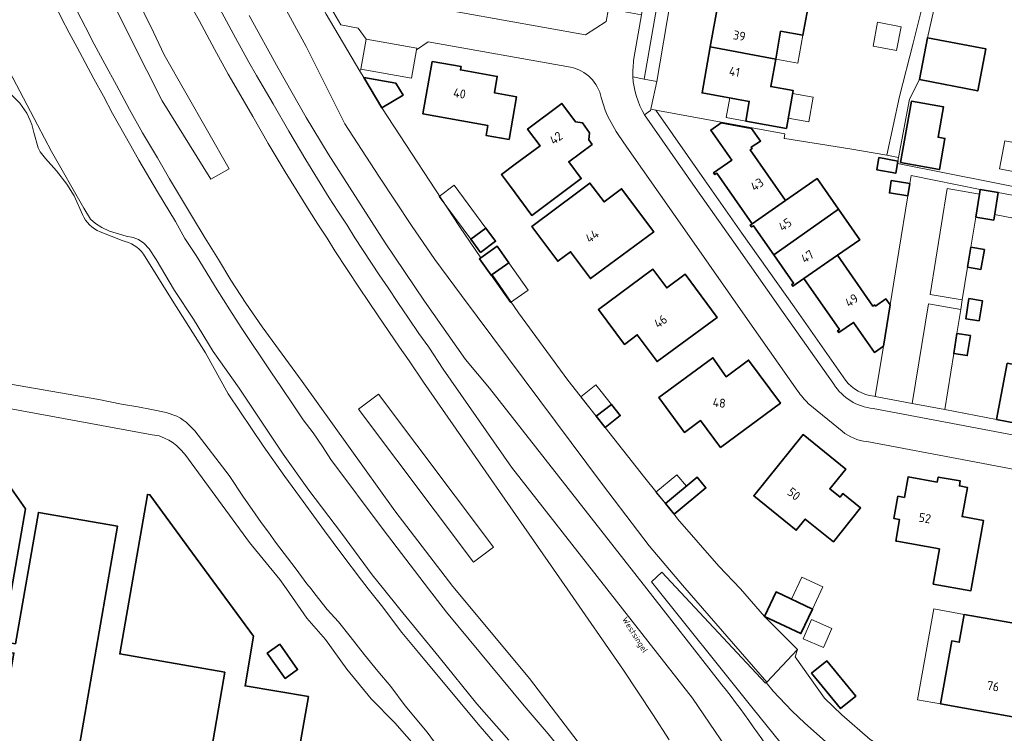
# Model space of a CAD drawing. Header units: metres. Extents: x 149984 to 156489, y 469398 to 478068.
# Tile 181 of 256: x 153749 to 153897, y 471478 to 471585. Entities that reach past the tile are written whole.
import ezdxf
from ezdxf.enums import TextEntityAlignment as Align

# ---------------------------------------------------------------- set-up
doc = ezdxf.new("R2010")
doc.units = ezdxf.units.M
doc.header["$LTSCALE"] = 0.75
for name, color, linetype, lineweight in [('B-WE-GR-BEPLANTING_CULTUUR_BOSPLANTSOEN-GV', 252, 'Continuous', 18), ('B-WE-GR-BEPLANTING_CULTUUR_HEESTERS-GV', 252, 'Continuous', 18), ('B-WE-OG-BEBOUWING-GV', 6, 'Continuous', 35), ('B-WE-OG-BEBOUWING-T18', 1, 'Continuous', 18), ('B-WE-OG-BEBOUWING_LUIFEL-GV', 6, 'Continuous', 18), ('B-WE-OG-BEBOUWING_OVERBOUWING-GV', 6, 'Continuous', 18), ('B-WE-OG-TERREIN_BEGROEID-GV', 252, 'Continuous', 18), ('B-WE-OG-TERREIN_ERF-GV', 252, 'Continuous', 18), ('B-WE-OG-TERREIN_OEVER-GV', 252, 'Continuous', 18), ('B-WE-OG-TOPOGRAFIE-T18', 7, 'Continuous', 18), ('B-WE-OG-WATER_MEER-GV', 252, 'Continuous', 18), ('B-WE-VH-GESLOTENVERHARDING_ASFALT-GV', 252, 'Continuous', 18), ('B-WE-VH-OPENVERHARDING_BETONSTRAATSTEEN-GV', 252, 'Continuous', 18), ('B-WE-VH-OPENVERHARDING_TEGEL-GV', 252, 'Continuous', 18)]:
    doc.layers.add(name, color=color, linetype=linetype, lineweight=lineweight)
doc.styles.add('NLCS-ISO-M500-T18', font='NLCS-ISO.ttf', dxfattribs={"height": 0.9})
doc.styles.add('NLCS-ISO-M750-T18', font='NLCS-ISO.ttf', dxfattribs={"height": 1.35})

msp = doc.modelspace()

# ---------------------------------------------------------------- linework, layer by layer
at = {"layer": 'B-WE-GR-BEPLANTING_CULTUUR_BOSPLANTSOEN-GV', "flags": 128}
for points in [[(153811.71, 471476.44), (153810.18, 471478.52), (153806.92, 471482.48), (153804.76, 471485.38), (153802.82, 471487.64), (153800.78, 471490.11), (153798.65, 471492.88), (153796.92, 471495.06), (153795.21, 471496.92), (153793.37, 471499.28), (153792.776, 471500), (153792.15, 471500.76), (153790.56, 471502.95), (153787.44, 471507.03), (153786.41, 471508.51), (153785.32, 471509.98), (153783.96, 471511.92), (153782.64, 471513.76), (153780.48, 471517.02), (153775.33, 471523.74), (153774.91, 471524.19), (153774.03, 471525), (153773.58, 471525.33), (153773.19, 471525.64), (153772.63, 471525.92), (153771.07, 471526.46), (153768.84, 471526.93), (153766.79, 471527.32), (153764.37, 471527.74), (153760.96, 471528.4), (153741.91, 471531.74)], [(153732.27, 471529.89), (153768.96, 471523.12), (153769.99, 471522.96), (153770.8, 471522.64), (153771.43, 471522.33), (153771.93, 471522.01), (153772.6, 471521.5), (153773.15, 471520.98), (153773.85, 471520.21), (153783.57, 471506.98), (153788.12, 471501.4), (153789.095, 471500), (153792.16, 471495.6), (153794.95, 471492.39), (153798.14, 471487.98), (153801.8, 471483.51), (153805.36, 471479.91), (153808.96, 471475.83)]]:
    msp.add_lwpolyline(points, dxfattribs=at)
at = {"layer": 'B-WE-GR-BEPLANTING_CULTUUR_HEESTERS-GV', "flags": 128}
for points in [[(153793.059, 471591.905), (153791.959, 471592.116), (153795.065, 471586.242), (153800.109, 471577.702), (153800.236, 471577.971), (153801.036, 471582.5), (153799.86, 471584.131), (153797.242, 471584.61)], [(153861.112, 471486.028), (153861.04, 471485.963), (153862.085, 471484.672), (153864.869, 471481.717), (153866.831, 471479.882), (153874.897, 471472.704), (153878.955, 471469.137), (153886.582, 471471.498), (153876.644, 471477.421), (153872.38, 471481.126), (153869.772, 471483.596), (153865.382, 471489.788), (153865.725, 471490.923)]]:
    msp.add_lwpolyline(points, close=True, dxfattribs=at)
for points in [[(153788.262, 471588.32), (153792.043, 471581.367), (153797.872, 471569.798), (153802.96, 471561.94), (153807.829, 471554.532), (153811.358, 471549.409), (153815.321, 471544.032), (153836.484, 471515.67), (153843.504, 471506.467), (153848.504, 471500.55), (153861.112, 471486.028), (153865.725, 471490.923), (153860.78, 471495.863), (153857.193, 471500), (153853.924, 471503.429), (153847.755, 471510.535), (153847.255, 471511.219), (153845.929, 471512.812), (153842.847, 471516.654), (153836.876, 471524.22), (153835.55, 471525.901), (153831.286, 471531.305), (153823.887, 471541.419), (153819.958, 471547.179), (153819.785, 471547.056), (153818.036, 471549.519), (153818.256, 471549.675), (153815.051, 471554.374), (153803.409, 471572.177), (153800.694, 471576.711), (153800.109, 471577.702), (153795.065, 471586.242)], [(153841.028, 471576.846), (153841.029, 471576.816), (153842.715, 471576.455), (153844.829, 471588.583), (153842.791, 471588.874), (153842.54, 471587.435), (153842.354, 471586.14)], [(153842.354, 471586.14), (153841.192, 471579.582)]]:
    msp.add_lwpolyline(points, dxfattribs=at)
at = {"layer": 'B-WE-GR-BEPLANTING_CULTUUR_HEESTERS-GV'}
msp.add_lwpolyline([(153841.192, 471579.582, 0.0321796), (153841.028, 471576.846)], format="xyb", dxfattribs=at)
at = {"layer": 'B-WE-OG-BEBOUWING-GV', "flags": 128}
for points in [[(153852.652, 471581.313), (153862.462, 471579.499), (153863.201, 471583.659), (153866.557, 471583.062), (153867.568, 471588.749), (153861.476, 471589.832), (153860.931, 471586.881), (153853.875, 471588.135)], [(153884.036, 471576.41), (153892.777, 471574.727), (153893.98, 471581.016), (153885.244, 471582.696)], [(153862.462, 471579.499), (153852.652, 471581.313), (153851.413, 471574.408), (153858.497, 471573.132), (153857.981, 471570.184), (153864.076, 471569.091), (153865.084, 471574.768), (153861.728, 471575.364)], [(153822.481, 471567.437), (153823.609, 471573.825), (153820.269, 471574.432), (153820.695, 471576.891), (153815.179, 471577.871), (153815.269, 471578.363), (153810.956, 471579.125), (153809.556, 471571.253), (153819.298, 471569.522), (153819.037, 471568.046)], [(153803.409, 471572.177), (153806.574, 471574.071), (153805.485, 471575.891), (153800.694, 471576.711)], [(153834.935, 471566.698), (153834.423, 471567.4), (153834.563, 471568.419), (153833.465, 471569.925), (153832.448, 471570.067), (153830.39, 471572.834), (153825.255, 471568.993), (153827.119, 471566.483), (153823.374, 471563.702), (153821.322, 471562.175), (153822.675, 471560.357), (153825.883, 471556.047), (153833.297, 471561.566), (153831.423, 471564.081)], [(153881.166, 471563.959), (153887.01, 471562.92), (153887.84, 471567.583), (153886.826, 471567.763), (153887.635, 471572.311), (153882.805, 471573.17)], [(153858.924, 471554.763), (153863.957, 471558.274), (153858.646, 471565.889), (153858.919, 471566.079), (153858.793, 471566.26), (153860.188, 471567.201), (153858.853, 471569.07), (153854.271, 471569.918), (153852.725, 471568.84), (153855.871, 471564.328), (153853.159, 471562.437), (153853.344, 471562.171), (153853.622, 471562.365)], [(153880.723, 471563.829), (153880.789, 471564.2), (153877.944, 471564.711), (153877.614, 471562.877), (153880.46, 471562.366)], [(153863.957, 471558.274), (153858.924, 471554.763), (153858.651, 471554.573), (153858.839, 471554.304), (153859.11, 471554.493), (153862.164, 471550.112), (153871.899, 471556.95), (153868.679, 471561.567)], [(153832.798, 471559.516), (153825.9, 471554.39), (153829.768, 471549.152), (153831.692, 471550.58), (153834.686, 471546.549), (153844.164, 471553.594), (153839.356, 471560.037), (153836.72, 471558.074), (153834.61, 471560.879)], [(153882.269, 471558.968), (153882.565, 471560.822), (153879.804, 471561.263), (153879.508, 471559.409)], [(153892.458, 471555.762), (153895.166, 471555.335), (153895.822, 471559.492), (153893.113, 471559.919), (153893.007, 471559.247)], [(153862.164, 471550.112), (153865.138, 471545.847), (153864.86, 471545.653), (153865.037, 471545.399), (153866.692, 471546.552), (153871.723, 471550.061), (153875.073, 471552.398), (153871.899, 471556.95)], [(153818.201, 471550.488), (153820.457, 471552.16), (153818.998, 471554.127), (153816.743, 471552.456)], [(153818.256, 471549.675), (153818.036, 471549.519), (153819.785, 471547.056), (153819.958, 471547.179), (153822.437, 471548.939), (153820.688, 471551.402)], [(153893.755, 471550.944), (153891.735, 471551.292), (153891.217, 471548.286), (153893.237, 471547.938)], [(153866.692, 471546.552), (153872.023, 471538.907), (153871.755, 471538.72), (153871.94, 471538.454), (153874.133, 471539.983), (153877.274, 471535.479), (153878.624, 471536.42), (153879.615, 471542.606), (153878.989, 471543.504), (153877.451, 471542.431), (153877.322, 471542.617), (153877.048, 471542.425), (153871.723, 471550.061)], [(153842.295, 471546.68), (153835.871, 471541.917), (153839.777, 471536.69), (153841.706, 471538.122), (153844.683, 471534.099), (153853.673, 471540.741), (153848.902, 471547.21), (153846.113, 471545.161), (153844.04, 471547.968)], [(153892.986, 471540.211), (153893.471, 471543.222), (153891.447, 471543.548), (153890.962, 471540.538)], [(153891.664, 471538.006), (153889.64, 471538.33), (153889.158, 471535.318), (153891.182, 471534.995)], [(153854.185, 471521.235), (153863.17, 471527.878), (153858.399, 471534.323), (153855.043, 471531.841), (153853.036, 471534.685), (153844.939, 471528.705), (153848.79, 471523.481), (153851.206, 471525.265)], [(153897.197, 471533.855), (153895.584, 471525.423), (153901.772, 471524.24), (153902.331, 471527.164), (153908.207, 471526.04), (153908.267, 471526.353), (153907.946, 471526.414), (153908.941, 471531.617)], [(153835.55, 471525.901), (153836.876, 471524.22), (153839.142, 471526.008), (153837.816, 471527.689)], [(153872.109, 471513.779), (153870.568, 471515.028), (153872.967, 471517.986), (153866.604, 471523.143), (153859.171, 471513.966), (153865.55, 471508.81), (153866.899, 471510.484), (153871.114, 471507.087), (153875.188, 471512.147), (153872.523, 471514.292)], [(153757.79, 471475.11), (153763.769, 471509.41), (153751.889, 471511.481), (153748.454, 471491.778), (153746.497, 471492.119), (153746.551, 471492.427), (153749.969, 471512.001), (153747.838, 471515.015), (153725.56, 471518.895), (153722.55, 471516.782), (153720.792, 471506.704), (153723.368, 471506.253), (153722.531, 471501.659), (153720.177, 471500), (153719.545, 471499.555), (153718.239, 471492.048), (153720.369, 471489.034), (153742.641, 471485.154), (153745.652, 471487.28), (153746.007, 471489.314), (153746.253, 471490.723), (153748.21, 471490.382), (153745.909, 471477.181)], [(153847.255, 471511.219), (153851.991, 471515.162), (153850.665, 471516.755), (153845.929, 471512.812)], [(153887.032, 471505.992), (153886.083, 471500.728), (153891.733, 471499.713), (153893.624, 471510.285), (153890.416, 471510.85), (153891.203, 471515.229), (153890.008, 471515.446), (153890.132, 471516.206), (153886.842, 471516.786), (153886.702, 471516.028), (153882.317, 471516.795), (153881.777, 471513.733), (153880.783, 471513.909), (153880.189, 471510.541), (153881.049, 471510.39), (153880.482, 471507.173), (153880.617, 471507.149)], [(153779.842, 471487.51), (153779.64, 471486.34), (153776.04, 471465.47), (153788.86, 471463.27), (153791.41, 471478.19), (153792.375, 471483.836), (153782.892, 471485.457), (153784.164, 471492.899), (153775.02, 471505.388), (153768.628, 471514.119), (153768.244, 471514.186), (153768.181, 471513.822), (153764.089, 471490.244)], [(153860.78, 471495.863), (153866.253, 471493.288), (153867.992, 471496.983), (153862.519, 471499.559)], [(153890.73, 471496.18), (153889.991, 471492), (153888.866, 471492.2), (153887.182, 471482.742), (153890.79, 471482.1), (153901.63, 471480.17), (153903.19, 471489.29), (153899.95, 471489.86), (153900.75, 471494.43)], [(153788.082, 471491.694), (153786.203, 471490.366), (153788.881, 471486.577), (153790.759, 471487.905)], [(153867.854, 471487.348), (153872.2, 471482.037), (153874.472, 471483.896), (153870.126, 471489.207)]]:
    msp.add_lwpolyline(points, close=True, dxfattribs=at)
at = {"layer": 'B-WE-OG-BEBOUWING_LUIFEL-GV', "flags": 128}
for points in [[(153866.557, 471583.062), (153863.201, 471583.659), (153862.462, 471579.499), (153865.785, 471578.885)], [(153855.568, 471573.66), (153855.04, 471570.711), (153857.981, 471570.184), (153858.497, 471573.132)], [(153865.006, 471574.327), (153864.349, 471570.629), (153867.436, 471570.081), (153868.093, 471573.779)], [(153896.846, 471567.219), (153896.024, 471563.02), (153900.391, 471562.165), (153901.213, 471566.364)], [(153816.743, 471552.456), (153818.998, 471554.127), (153814.225, 471560.567), (153811.97, 471558.895)], [(153901.25, 471555.044), (153901.572, 471556.724), (153901.875, 471558.309), (153895.822, 471559.492), (153895.3, 471556.182)], [(153819.785, 471547.056), (153822.701, 471542.949), (153825.354, 471544.832), (153822.437, 471548.939)], [(153837.816, 471527.689), (153835.507, 471530.615), (153833.241, 471528.828), (153835.55, 471525.901)], [(153845.929, 471512.812), (153849.074, 471515.431), (153847.655, 471517.135), (153844.51, 471514.516)], [(153864.826, 471498.473), (153867.992, 471496.983), (153869.546, 471500.287), (153866.38, 471501.777)], [(153890.73, 471496.18), (153886.166, 471496.993), (153883.738, 471483.356), (153887.182, 471482.742), (153888.866, 471492.2), (153889.991, 471492)]]:
    msp.add_lwpolyline(points, close=True, dxfattribs=at)
at = {"layer": 'B-WE-OG-BEBOUWING_OVERBOUWING-GV', "flags": 128}
for points in [[(153877.063, 471581.418), (153880.602, 471580.758), (153881.272, 471584.348), (153877.733, 471585.008)], [(153866.574, 471492.499), (153869.643, 471491.187), (153870.882, 471494.084), (153867.814, 471495.397)]]:
    msp.add_lwpolyline(points, close=True, dxfattribs=at)
at = {"layer": 'B-WE-OG-TERREIN_BEGROEID-GV', "flags": 128}
for points in [[(153865.386, 471474.189), (153858.893, 471482.25), (153843.82, 471501.083), (153845.367, 471502.522), (153860.947, 471485.88), (153861.04, 471485.963), (153861.112, 471486.028), (153848.504, 471500.55), (153843.504, 471506.467), (153836.484, 471515.67), (153815.321, 471544.032), (153811.358, 471549.409), (153807.829, 471554.532), (153802.96, 471561.94), (153797.872, 471569.798), (153792.043, 471581.367), (153788.262, 471588.32), (153784.946, 471594.63), (153781.739, 471601.734), (153774.037, 471617.103), (153768.626, 471627.84), (153765.943, 471633.255), (153763.741, 471638.352), (153758.701, 471650.394)], [(153782.29, 471539.22), (153780.58, 471541.89), (153778.71, 471544.89), (153775.55, 471550.04), (153773.87, 471552.55), (153772.45, 471555.12), (153769.77, 471559.55), (153766.94, 471564.35), (153765.77, 471566.48), (153763.01, 471571.34), (153761.64, 471573.94), (153760.2, 471576.53), (153758.89, 471578.99), (153757.73, 471581.21), (153756.52, 471583.42), (153755.38, 471585.65), (153754.12, 471588.25), (153753.39, 471589.66), (153752.55, 471591.33), (153751.58, 471593.37), (153750.53, 471595.53), (153748.77, 471599.25)], [(153757.64, 471586.77), (153758.98, 471584.28), (153760.26, 471581.73), (153761.85, 471578.78), (153763.61, 471575.58), (153765.56, 471571.91), (153767.51, 471568.42), (153769.76, 471564.68), (153771.55, 471561.54), (153775.01, 471555.76), (153776.92, 471552.64), (153778.92, 471549.42), (153780.76, 471546.33), (153783.02, 471542.89), (153785.47, 471539.3), (153791.45, 471531.11), (153805.37, 471511.73), (153814.05, 471500.36), (153814.349, 471500), (153825.54, 471486.54), (153840.14, 471467.46)], [(153846.484, 471477.368), (153844.057, 471481.16), (153839.66, 471487.81), (153831.185, 471500), (153809.62, 471531.02), (153807.52, 471534.21), (153806.03, 471536.26), (153804.44, 471538.64), (153802.85, 471540.96), (153801.41, 471543.14), (153800.03, 471545.14), (153796.36, 471550.73), (153795.18, 471552.63), (153793.81, 471554.7), (153792.48, 471556.79), (153788.92, 471562.57), (153786.37, 471566.85), (153784.04, 471570.89), (153781.53, 471575.2), (153780.37, 471577.25), (153778.3, 471580.98), (153775.99, 471585.3), (153774.97, 471587.11)], [(153783.51, 471586.04), (153787.87, 471578.13), (153792.06, 471570.72), (153795.35, 471565.28), (153798.55, 471560.26), (153803.91, 471551.92), (153809.8, 471543.15), (153815.94, 471534.42), (153819.55, 471530.13), (153843.139, 471500), (153853.7, 471486.51)], [(153745.39, 471581.63), (153753.88, 471565.62), (153758.7, 471557.12), (153759.7, 471555.46), (153760.47, 471554.82), (153761.38, 471554.24), (153762.57, 471553.66), (153765.07, 471552.94), (153766.08, 471552.7), (153766.9, 471552.4), (153767.68, 471551.87), (153768.48, 471551.04), (153769.55, 471549.42), (153772.29, 471544.79), (153775.15, 471540.48), (153778.12, 471535.62), (153781.98, 471530.13), (153785.02, 471525.62), (153788.58, 471520.21), (153792.43, 471514.84), (153797.36, 471508.37), (153801.97, 471502.1), (153803.643, 471500), (153806.08, 471496.94), (153811.98, 471489.75), (153817.66, 471482.76), (153822.45, 471477.32)], [(153824.75, 471482.47), (153813.07, 471496.53), (153810.406, 471500), (153803.58, 471508.89), (153795.73, 471519.4), (153794.51, 471521.35), (153793.08, 471523.42), (153791.6, 471525.38), (153790.09, 471527.61), (153788.36, 471530.24), (153786.74, 471532.57), (153782.29, 471539.22)], [(153874.897, 471472.704), (153866.831, 471479.882), (153864.869, 471481.717), (153862.085, 471484.672), (153861.04, 471485.963), (153860.947, 471485.88), (153845.367, 471502.522), (153843.82, 471501.083), (153858.893, 471482.25), (153865.386, 471474.189)]]:
    msp.add_lwpolyline(points, dxfattribs=at)
for points in [[(153769.129, 471583.516), (153770.769, 471580.134), (153780.499, 471563.005), (153777.763, 471561.485), (153770.465, 471573.242), (153765.835, 471582.347), (153760.269, 471593.633), (153756.584, 471601.104), (153750.017, 471614.417), (153752.608, 471615.767), (153753.173, 471616.062), (153758.473, 471605.317), (153763.411, 471595.305)], [(153765.835, 471582.347), (153770.465, 471573.242), (153777.763, 471561.485), (153780.499, 471563.005), (153770.769, 471580.134), (153769.129, 471583.516), (153763.411, 471595.305), (153758.473, 471605.317), (153753.173, 471616.062), (153752.608, 471615.767), (153750.017, 471614.417), (153756.584, 471601.104), (153760.269, 471593.633)], [(153802.888, 471529.219), (153799.875, 471526.976), (153817.162, 471503.988), (153820.164, 471506.246)], [(153802.888, 471529.219), (153820.164, 471506.246), (153817.162, 471503.988), (153799.875, 471526.976)]]:
    msp.add_lwpolyline(points, close=True, dxfattribs=at)
at = {"layer": 'B-WE-OG-TERREIN_BEGROEID-GV'}
for points in [[(153853.7, 471486.51, -0.0457995), (153873.26, 471456.42)], [(153838.121, 471464.884, 0.0365389), (153824.75, 471482.47)]]:
    msp.add_lwpolyline(points, format="xyb", dxfattribs=at)
at = {"layer": 'B-WE-OG-TERREIN_ERF-GV', "flags": 128}
for points in [[(153784.017, 471607.994), (153787.231, 471609.618), (153791.566, 471601.073), (153788.344, 471599.451), (153788.136, 471599.346), (153791.959, 471592.116), (153793.059, 471591.905), (153808.106, 471589.24), (153809.323, 471587.516), (153833.936, 471583.146), (153837.035, 471585.13), (153837.369, 471587.055), (153837.614, 471588.343), (153837.67, 471588.594), (153846.054, 471636.003), (153846.237, 471636.943), (153846.416, 471638.256)], [(153901.17, 471617.903), (153896.397, 471618.743), (153895.28, 471612.88), (153894.61, 471613.25), (153894.22, 471613.293), (153893.99, 471610.777), (153890.505, 471611.095), (153889.42, 471601.3), (153885.244, 471582.696), (153893.98, 471581.016), (153892.777, 471574.727), (153884.036, 471576.41), (153882.525, 471573.469), (153880.89, 471564.739), (153880.789, 471564.2), (153880.723, 471563.829), (153916.463, 471556.739)], [(153846.707, 471588.238), (153844.618, 471576.134), (153843.807, 471572.251), (153843.745, 471571.953), (153844.508, 471571.813), (153863.834, 471568.259), (153863.732, 471567.586), (153863.83, 471567.571), (153873.601, 471566.033), (153879.118, 471565.054), (153881.011, 471573.854), (153883.076, 471581.896), (153884.356, 471587.059)], [(153831.714, 471578.273), (153810.342, 471582.086), (153808.603, 471580.903), (153807.851, 471576.619), (153800.236, 471577.971), (153800.109, 471577.702), (153800.694, 471576.711), (153805.485, 471575.891), (153806.574, 471574.071), (153803.409, 471572.177), (153815.051, 471554.374), (153818.256, 471549.675), (153820.688, 471551.402), (153822.437, 471548.939), (153819.958, 471547.179), (153823.887, 471541.419), (153831.286, 471531.305), (153835.55, 471525.901), (153837.816, 471527.689), (153839.142, 471526.008), (153836.876, 471524.22), (153842.847, 471516.654), (153845.929, 471512.812), (153850.665, 471516.755), (153851.991, 471515.162), (153847.255, 471511.219), (153847.755, 471510.535), (153853.924, 471503.429), (153857.193, 471500), (153860.78, 471495.863), (153865.725, 471490.923), (153865.382, 471489.788), (153869.772, 471483.596), (153872.38, 471481.126), (153876.644, 471477.421)], [(153836.873, 471571.821), (153836.307, 471573.706)], [(153879.118, 471565.054), (153873.601, 471566.033), (153863.83, 471567.571), (153863.732, 471567.586), (153863.834, 471568.259), (153844.508, 471571.813), (153851.806, 471561.353), (153857.386, 471553.389), (153865.212, 471542.303), (153872.943, 471531.315)], [(153877.163, 471528.917), (153877.381, 471528.878), (153878.624, 471536.42), (153877.274, 471535.479), (153874.133, 471539.983), (153871.94, 471538.454), (153871.755, 471538.72), (153872.023, 471538.907), (153866.692, 471546.552), (153865.037, 471545.399), (153864.86, 471545.653), (153865.138, 471545.847), (153862.164, 471550.112), (153859.11, 471554.493), (153858.839, 471554.304), (153858.651, 471554.573), (153858.924, 471554.763), (153853.622, 471562.365), (153853.344, 471562.171), (153853.159, 471562.437), (153855.871, 471564.328), (153852.725, 471568.84), (153854.271, 471569.918), (153858.853, 471569.07), (153860.188, 471567.201), (153858.793, 471566.26), (153858.919, 471566.079), (153858.646, 471565.889), (153863.957, 471558.274), (153868.679, 471561.567), (153871.899, 471556.95), (153875.073, 471552.398), (153871.723, 471550.061), (153877.048, 471542.425), (153877.322, 471542.617), (153877.451, 471542.431), (153878.989, 471543.504), (153879.615, 471542.606), (153880.947, 471550.691), (153882.269, 471558.968), (153879.508, 471559.409), (153879.804, 471561.263), (153882.565, 471560.822), (153882.757, 471562.022), (153893.113, 471559.919), (153895.822, 471559.492), (153895.166, 471555.335), (153892.458, 471555.762), (153891.735, 471551.292), (153893.755, 471550.944), (153893.237, 471547.938), (153891.217, 471548.286), (153890.433, 471543.356), (153890.217, 471541.905), (153889.64, 471538.33), (153891.664, 471538.006), (153891.182, 471534.995), (153889.158, 471535.318), (153887.809, 471526.9), (153895.584, 471525.423), (153897.197, 471533.855)], [(153865.798, 471529.661), (153858.593, 471539.906), (153849.531, 471552.878), (153840.153, 471566.29), (153838.824, 471568.189)], [(153916.463, 471556.739), (153880.723, 471563.829), (153880.46, 471562.366), (153877.614, 471562.877), (153877.944, 471564.711), (153880.789, 471564.2), (153880.89, 471564.739), (153879.118, 471565.054)], [(153808.96, 471475.83), (153805.36, 471479.91), (153801.8, 471483.51), (153798.14, 471487.98), (153794.95, 471492.39), (153792.16, 471495.6), (153789.095, 471500), (153788.12, 471501.4), (153783.57, 471506.98), (153773.85, 471520.21), (153773.15, 471520.98), (153772.6, 471521.5), (153771.93, 471522.01), (153771.43, 471522.33), (153770.8, 471522.64), (153769.99, 471522.96), (153768.96, 471523.12), (153732.27, 471529.89)], [(153872.447, 471523.652), (153867.355, 471527.839)], [(153913.985, 471502.725), (153914.192, 471503.762), (153905.433, 471505.404), (153906.845, 471512.932), (153915.602, 471511.292), (153915.673, 471511.674), (153916.184, 471514.398), (153919.524, 471513.77), (153922.499, 471513.269), (153922.499, 471513.336), (153908.812, 471515.939), (153891.464, 471519.208), (153876.128, 471522.095)]]:
    msp.add_lwpolyline(points, dxfattribs=at)
for points in [[(153858.497, 471573.132), (153851.413, 471574.408), (153852.652, 471581.313), (153853.875, 471588.135), (153860.931, 471586.881), (153861.476, 471589.832), (153867.568, 471588.749), (153866.557, 471583.062), (153863.201, 471583.659), (153862.462, 471579.499), (153861.728, 471575.364), (153865.084, 471574.768), (153864.076, 471569.091), (153857.981, 471570.184)], [(153822.481, 471567.437), (153819.037, 471568.046), (153819.298, 471569.522), (153809.556, 471571.253), (153810.956, 471579.125), (153815.269, 471578.363), (153815.179, 471577.871), (153820.695, 471576.891), (153820.269, 471574.432), (153823.609, 471573.825)], [(153834.935, 471566.698), (153831.423, 471564.081), (153833.297, 471561.566), (153825.883, 471556.047), (153822.675, 471560.357), (153821.322, 471562.175), (153823.374, 471563.702), (153827.119, 471566.483), (153825.255, 471568.993), (153830.39, 471572.834), (153832.448, 471570.067), (153833.465, 471569.925), (153834.563, 471568.419), (153834.423, 471567.4)], [(153881.166, 471563.959), (153882.805, 471573.17), (153887.635, 471572.311), (153886.826, 471567.763), (153887.84, 471567.583), (153887.01, 471562.92)], [(153832.798, 471559.516), (153834.61, 471560.879), (153836.72, 471558.074), (153839.356, 471560.037), (153844.164, 471553.594), (153834.686, 471546.549), (153831.692, 471550.58), (153829.768, 471549.152), (153825.9, 471554.39)], [(153818.998, 471554.127), (153820.457, 471552.16), (153818.201, 471550.488), (153816.743, 471552.456)], [(153842.295, 471546.68), (153844.04, 471547.968), (153846.113, 471545.161), (153848.902, 471547.21), (153853.673, 471540.741), (153844.683, 471534.099), (153841.706, 471538.122), (153839.777, 471536.69), (153835.871, 471541.917)], [(153892.986, 471540.211), (153890.962, 471540.538), (153891.447, 471543.548), (153893.471, 471543.222)], [(153855.043, 471531.841), (153858.399, 471534.323), (153863.17, 471527.878), (153854.185, 471521.235), (153851.206, 471525.265), (153848.79, 471523.481), (153844.939, 471528.705), (153853.036, 471534.685)], [(153872.109, 471513.779), (153872.523, 471514.292), (153875.188, 471512.147), (153871.114, 471507.087), (153866.899, 471510.484), (153865.55, 471508.81), (153859.171, 471513.966), (153866.604, 471523.143), (153872.967, 471517.986), (153870.568, 471515.028)], [(153757.79, 471475.11), (153745.909, 471477.181), (153748.21, 471490.382), (153746.253, 471490.723), (153746.007, 471489.314), (153745.652, 471487.28), (153742.641, 471485.154), (153720.369, 471489.034), (153718.239, 471492.048), (153719.545, 471499.555), (153720.177, 471500), (153722.531, 471501.659), (153723.368, 471506.253), (153720.792, 471506.704), (153722.55, 471516.782), (153725.56, 471518.895), (153747.838, 471515.015), (153749.969, 471512.001), (153746.551, 471492.427), (153746.497, 471492.119), (153748.454, 471491.778), (153751.889, 471511.481), (153763.769, 471509.41)], [(153886.083, 471500.728), (153887.032, 471505.992), (153880.617, 471507.149), (153880.482, 471507.173), (153881.049, 471510.39), (153880.189, 471510.541), (153880.783, 471513.909), (153881.777, 471513.733), (153882.317, 471516.795), (153886.702, 471516.028), (153886.842, 471516.786), (153890.132, 471516.206), (153890.008, 471515.446), (153891.203, 471515.229), (153890.416, 471510.85), (153893.624, 471510.285), (153891.733, 471499.713)], [(153776.04, 471465.47), (153779.64, 471486.34), (153779.842, 471487.51), (153764.089, 471490.244), (153768.181, 471513.822), (153768.244, 471514.186), (153768.628, 471514.119), (153775.02, 471505.388), (153784.164, 471492.899), (153782.892, 471485.457), (153792.375, 471483.836), (153791.41, 471478.19), (153788.86, 471463.27)], [(153860.78, 471495.863), (153862.519, 471499.559), (153867.992, 471496.983), (153866.253, 471493.288)], [(153890.73, 471496.18), (153900.75, 471494.43), (153899.95, 471489.86), (153903.19, 471489.29), (153901.63, 471480.17), (153890.79, 471482.1), (153887.182, 471482.742), (153888.866, 471492.2), (153889.991, 471492)], [(153788.082, 471491.694), (153790.759, 471487.905), (153788.881, 471486.577), (153786.203, 471490.366)], [(153867.854, 471487.348), (153870.126, 471489.207), (153874.472, 471483.896), (153872.2, 471482.037)]]:
    msp.add_lwpolyline(points, close=True, dxfattribs=at)
at = {"layer": 'B-WE-OG-TERREIN_ERF-GV'}
for points in [[(153836.307, 471573.706, 0.3004361), (153831.714, 471578.273)], [(153838.824, 471568.189, -0.0442726), (153836.873, 471571.821)], [(153872.943, 471531.315, 0.202801), (153877.163, 471528.917)], [(153867.355, 471527.839, -0.0453028), (153865.798, 471529.661)], [(153876.128, 471522.095, -0.1481038), (153872.447, 471523.652)]]:
    msp.add_lwpolyline(points, format="xyb", dxfattribs=at)
at = {"layer": 'B-WE-OG-TERREIN_OEVER-GV', "flags": 128}
for points in [[(153822.45, 471477.32), (153817.66, 471482.76), (153811.98, 471489.75), (153806.08, 471496.94), (153803.643, 471500), (153801.97, 471502.1), (153797.36, 471508.37), (153792.43, 471514.84), (153788.58, 471520.21), (153785.02, 471525.62), (153781.98, 471530.13), (153778.12, 471535.62), (153775.15, 471540.48), (153772.29, 471544.79), (153769.55, 471549.42), (153768.48, 471551.04), (153767.68, 471551.87), (153766.9, 471552.4), (153766.08, 471552.7), (153765.07, 471552.94), (153762.57, 471553.66), (153761.38, 471554.24), (153760.47, 471554.82), (153759.7, 471555.46), (153758.7, 471557.12), (153753.88, 471565.62), (153745.39, 471581.63)], [(153747.788, 471574.164), (153749.086, 471572.863)], [(153751.221, 471568.5), (153751.858, 471566.168), (153752.18, 471565.565), (153752.965, 471564.556), (153754.595, 471562.713), (153756.133, 471560.743), (153757.265, 471558.995), (153758.494, 471556.183)], [(153761.138, 471553.559), (153764.453, 471552.258)], [(153767.677, 471550.235), (153771.96, 471543.308), (153776.949, 471535.421), (153780.327, 471529.27), (153785.61, 471521.46), (153788.85, 471516.85), (153791.58, 471513.1), (153794.8, 471508.73), (153797.42, 471505.23), (153800.34, 471501.29), (153801.363, 471500), (153803.33, 471497.52), (153806.4, 471493.48), (153808.88, 471490.46), (153814.07, 471484.22), (153818.15, 471479.37), (153826.25, 471469.99)]]:
    msp.add_lwpolyline(points, dxfattribs=at)
at = {"layer": 'B-WE-OG-TERREIN_OEVER-GV'}
for points in [[(153749.086, 471572.863, -0.1218102), (153751.221, 471568.5)], [(153758.494, 471556.183, 0.1886825), (153761.138, 471553.559)], [(153764.453, 471552.258, -0.1838063), (153767.677, 471550.235)]]:
    msp.add_lwpolyline(points, format="xyb", dxfattribs=at)
at = {"layer": 'B-WE-OG-WATER_MEER-GV', "flags": 128}
for points in [[(153749.086, 471572.863), (153747.788, 471574.164)], [(153758.494, 471556.183), (153757.265, 471558.995), (153756.133, 471560.743), (153754.595, 471562.713), (153752.965, 471564.556), (153752.18, 471565.565), (153751.858, 471566.168), (153751.221, 471568.5)], [(153764.453, 471552.258), (153761.138, 471553.559)], [(153826.25, 471469.99), (153818.15, 471479.37), (153814.07, 471484.22), (153808.88, 471490.46), (153806.4, 471493.48), (153803.33, 471497.52), (153801.363, 471500), (153800.34, 471501.29), (153797.42, 471505.23), (153794.8, 471508.73), (153791.58, 471513.1), (153788.85, 471516.85), (153785.61, 471521.46), (153780.327, 471529.27), (153776.949, 471535.421), (153771.96, 471543.308), (153767.677, 471550.235)], [(153741.91, 471531.74), (153760.96, 471528.4), (153764.37, 471527.74), (153766.79, 471527.32), (153768.84, 471526.93), (153771.07, 471526.46), (153772.63, 471525.92), (153773.19, 471525.64), (153773.58, 471525.33), (153774.03, 471525), (153774.91, 471524.19), (153775.33, 471523.74), (153780.48, 471517.02), (153782.64, 471513.76), (153783.96, 471511.92), (153785.32, 471509.98), (153786.41, 471508.51), (153787.44, 471507.03), (153790.56, 471502.95), (153792.15, 471500.76), (153792.776, 471500), (153793.37, 471499.28), (153795.21, 471496.92), (153796.92, 471495.06), (153798.65, 471492.88), (153800.78, 471490.11), (153802.82, 471487.64), (153804.76, 471485.38), (153806.92, 471482.48), (153810.18, 471478.52), (153811.71, 471476.44)]]:
    msp.add_lwpolyline(points, dxfattribs=at)
at = {"layer": 'B-WE-OG-WATER_MEER-GV'}
for points in [[(153751.221, 471568.5, 0.1218102), (153749.086, 471572.863)], [(153761.138, 471553.559, -0.1886825), (153758.494, 471556.183)], [(153767.677, 471550.235, 0.1838063), (153764.453, 471552.258)]]:
    msp.add_lwpolyline(points, format="xyb", dxfattribs=at)
at = {"layer": 'B-WE-VH-GESLOTENVERHARDING_ASFALT-GV', "flags": 128}
for points in [[(153769.76, 471564.68), (153767.51, 471568.42), (153765.56, 471571.91), (153763.61, 471575.58), (153761.85, 471578.78), (153760.26, 471581.73), (153758.98, 471584.28), (153757.64, 471586.77), (153754.12, 471593.68), (153752.52, 471596.9), (153751.46, 471599.12), (153750.69, 471600.67), (153749.15, 471604.08), (153748.3, 471605.83), (153745.58, 471611.89), (153744.74, 471613.86), (153743.26, 471617.13), (153739.29, 471626.57), (153736.54, 471633.51), (153731.72, 471645.52)], [(153774.97, 471587.11), (153775.99, 471585.3), (153778.3, 471580.98), (153780.37, 471577.25), (153781.53, 471575.2), (153784.04, 471570.89), (153786.37, 471566.85), (153788.92, 471562.57), (153792.48, 471556.79), (153793.81, 471554.7), (153795.18, 471552.63), (153796.36, 471550.73), (153800.03, 471545.14), (153801.41, 471543.14), (153802.85, 471540.96), (153804.44, 471538.64), (153806.03, 471536.26), (153807.52, 471534.21), (153809.62, 471531.02), (153831.185, 471500), (153839.66, 471487.81), (153844.057, 471481.16), (153846.484, 471477.368)], [(153779.12, 471587.038), (153781.452, 471582.678), (153783.464, 471579.052), (153784.622, 471577.006), (153787.082, 471572.782), (153789.452, 471568.671), (153792.004, 471564.388), (153795.509, 471558.698), (153796.812, 471556.651), (153798.197, 471554.557), (153799.368, 471552.673), (153803.005, 471547.132), (153804.366, 471545.161), (153805.812, 471542.971), (153807.418, 471540.628), (153808.969, 471538.305), (153810.456, 471536.26), (153812.61, 471532.988), (153822.839, 471518.275), (153849.996, 471483.588), (153865.105, 471461.402)], [(153865.105, 471461.402), (153849.996, 471483.588), (153822.839, 471518.275), (153812.61, 471532.988), (153810.456, 471536.26), (153808.969, 471538.305), (153807.418, 471540.628), (153805.812, 471542.971), (153804.366, 471545.161), (153803.005, 471547.132), (153799.368, 471552.673), (153798.197, 471554.557), (153796.812, 471556.651), (153795.509, 471558.698), (153792.004, 471564.388), (153789.452, 471568.671), (153787.082, 471572.782), (153784.622, 471577.006), (153783.464, 471579.052), (153781.452, 471582.678), (153779.12, 471587.038)], [(153755.38, 471585.65), (153756.52, 471583.42), (153757.73, 471581.21), (153758.89, 471578.99), (153760.2, 471576.53), (153761.64, 471573.94), (153763.01, 471571.34), (153765.77, 471566.48), (153766.94, 471564.35), (153769.77, 471559.55), (153772.45, 471555.12), (153773.87, 471552.55), (153775.55, 471550.04), (153778.71, 471544.89), (153780.58, 471541.89), (153782.29, 471539.22), (153786.74, 471532.57), (153788.36, 471530.24), (153790.09, 471527.61), (153791.6, 471525.38), (153793.08, 471523.42), (153794.51, 471521.35), (153795.73, 471519.4), (153803.58, 471508.89), (153810.406, 471500), (153813.07, 471496.53), (153824.75, 471482.47)], [(153853.7, 471486.51), (153843.139, 471500), (153819.55, 471530.13), (153815.94, 471534.42), (153809.8, 471543.15), (153803.91, 471551.92), (153798.55, 471560.26), (153795.35, 471565.28), (153792.06, 471570.72), (153787.87, 471578.13), (153783.51, 471586.04)], [(153840.14, 471467.46), (153825.54, 471486.54), (153814.349, 471500), (153814.05, 471500.36), (153805.37, 471511.73), (153791.45, 471531.11), (153785.47, 471539.3), (153783.02, 471542.89), (153780.76, 471546.33), (153778.92, 471549.42), (153776.92, 471552.64), (153775.01, 471555.76), (153771.55, 471561.54), (153769.76, 471564.68)]]:
    msp.add_lwpolyline(points, dxfattribs=at)
at = {"layer": 'B-WE-VH-GESLOTENVERHARDING_ASFALT-GV'}
for points in [[(153873.26, 471456.42, 0.0457995), (153853.7, 471486.51)], [(153824.75, 471482.47, -0.0365389), (153838.121, 471464.884)]]:
    msp.add_lwpolyline(points, format="xyb", dxfattribs=at)
at = {"layer": 'B-WE-VH-OPENVERHARDING_BETONSTRAATSTEEN-GV', "flags": 128}
for points in [[(153841.192, 471579.582), (153842.354, 471586.14), (153837.369, 471587.055), (153837.035, 471585.13), (153833.936, 471583.146), (153809.323, 471587.516), (153808.106, 471589.24), (153793.059, 471591.905), (153797.242, 471584.61), (153799.86, 471584.131), (153801.036, 471582.5), (153808.646, 471581.15), (153808.603, 471580.903), (153810.342, 471582.086), (153831.714, 471578.273)], [(153841.029, 471576.816), (153841.028, 471576.846)], [(153842.765, 471571.133), (153843.712, 471571.797), (153843.745, 471571.953), (153843.807, 471572.251), (153844.618, 471576.134), (153842.715, 471576.455), (153841.029, 471576.816)], [(153836.307, 471573.706), (153836.873, 471571.821)], [(153871.178, 471530.694), (153863.583, 471541.45), (153856.173, 471551.999), (153850.411, 471560.207), (153842.765, 471571.133)], [(153838.824, 471568.189), (153840.153, 471566.29), (153849.531, 471552.878), (153858.593, 471539.906), (153865.798, 471529.661)], [(153867.355, 471527.839), (153872.447, 471523.652)], [(153876.128, 471522.095), (153891.464, 471519.208), (153908.812, 471515.939), (153922.499, 471513.336), (153923.674, 471519.851), (153921.986, 471518.574), (153912.619, 471520.316), (153910.626, 471520.696), (153887.919, 471525.031), (153877.069, 471527.082)]]:
    msp.add_lwpolyline(points, dxfattribs=at)
for points in [[(153808.603, 471580.903), (153808.646, 471581.15), (153801.036, 471582.5), (153800.236, 471577.971), (153807.851, 471576.619)], [(153882.943, 471527.811), (153885.39, 471542.747), (153890.217, 471541.905), (153890.433, 471543.356), (153885.614, 471544.195), (153888.165, 471560.068), (153893.007, 471559.247), (153893.113, 471559.919), (153882.757, 471562.022), (153882.565, 471560.822), (153882.269, 471558.968), (153880.947, 471550.691), (153879.615, 471542.606), (153878.624, 471536.42), (153877.381, 471528.878)], [(153891.217, 471548.286), (153891.735, 471551.292), (153892.458, 471555.762), (153893.007, 471559.247), (153888.165, 471560.068), (153885.614, 471544.195), (153890.433, 471543.356)], [(153882.943, 471527.811), (153887.809, 471526.9), (153889.158, 471535.318), (153889.64, 471538.33), (153890.217, 471541.905), (153885.39, 471542.747)]]:
    msp.add_lwpolyline(points, close=True, dxfattribs=at)
at = {"layer": 'B-WE-VH-OPENVERHARDING_BETONSTRAATSTEEN-GV'}
for points in [[(153841.028, 471576.846, -0.0321796), (153841.192, 471579.582)], [(153831.714, 471578.273, -0.3004361), (153836.307, 471573.706)], [(153841.029, 471576.816, 0.1066281), (153842.765, 471571.133)], [(153842.765, 471571.133, -0.1066281), (153841.029, 471576.816)], [(153836.873, 471571.821, 0.0442726), (153838.824, 471568.189)], [(153877.069, 471527.082, -0.2295054), (153871.178, 471530.694)], [(153865.798, 471529.661, 0.0453028), (153867.355, 471527.839)], [(153872.447, 471523.652, 0.1481038), (153876.128, 471522.095)]]:
    msp.add_lwpolyline(points, format="xyb", dxfattribs=at)
at = {"layer": 'B-WE-VH-OPENVERHARDING_TEGEL-GV', "flags": 128}
for points in [[(153884.356, 471587.059), (153883.076, 471581.896), (153881.011, 471573.854), (153879.118, 471565.054), (153880.89, 471564.739), (153882.525, 471573.469), (153884.036, 471576.41), (153885.244, 471582.696), (153889.42, 471601.3)], [(153844.508, 471571.813), (153843.745, 471571.953), (153843.712, 471571.797), (153842.765, 471571.133), (153850.411, 471560.207), (153856.173, 471551.999), (153863.583, 471541.45), (153871.178, 471530.694)], [(153872.943, 471531.315), (153865.212, 471542.303), (153857.386, 471553.389), (153851.806, 471561.353), (153844.508, 471571.813)], [(153877.069, 471527.082), (153887.919, 471525.031), (153910.626, 471520.696), (153910.922, 471522.497), (153901.772, 471524.24), (153895.584, 471525.423), (153887.809, 471526.9), (153882.943, 471527.811), (153877.381, 471528.878), (153877.163, 471528.917)]]:
    msp.add_lwpolyline(points, dxfattribs=at)
msp.add_lwpolyline([(153844.829, 471588.583), (153842.715, 471576.455), (153844.618, 471576.134), (153846.707, 471588.238)], close=True, dxfattribs=at)
at = {"layer": 'B-WE-VH-OPENVERHARDING_TEGEL-GV'}
for points in [[(153871.178, 471530.694, 0.2295054), (153877.069, 471527.082)], [(153877.163, 471528.917, -0.202801), (153872.943, 471531.315)]]:
    msp.add_lwpolyline(points, format="xyb", dxfattribs=at)

# ---------------------------------------------------------------- texts
at = {"layer": 'B-WE-OG-BEBOUWING-T18', "style": 'NLCS-ISO-M750-T18'}
for s, rotation, p in [('39', 349.9, (153857.018, 471582.997)), ('41', 349.8, (153856.287, 471577.594)), ('40', 350.1, (153815.06, 471574.338)), ('42', 36.6, (153829.516, 471567.649)), ('43', 34.9, (153859.669, 471560.687)), ('45', 34.9, (153863.861, 471554.673)), ('44', 36.5, (153834.921, 471552.941)), ('47', 34.9, (153867.21, 471549.869)), ('49', 34.9, (153873.84, 471543.294)), ('46', 36.5, (153845.189, 471540.14)), ('48', 354.9, (153853.993, 471527.919)), ('50', 321.1, (153865.194, 471514.241)), ('52', 350.1, (153884.837, 471510.627)), ('76', 350.1, (153895.071, 471485.401))]:
    msp.add_text(s, height=1.35, rotation=rotation, dxfattribs=at).set_placement(p, align=Align.MIDDLE)
at = {"layer": 'B-WE-OG-TOPOGRAFIE-T18', "style": 'NLCS-ISO-M500-T18'}
msp.add_text('Westsingel', height=0.9, rotation=302.1, dxfattribs=at).set_placement((153841.267, 471493.036), align=Align.MIDDLE)

doc.saveas('drawing.dxf')
